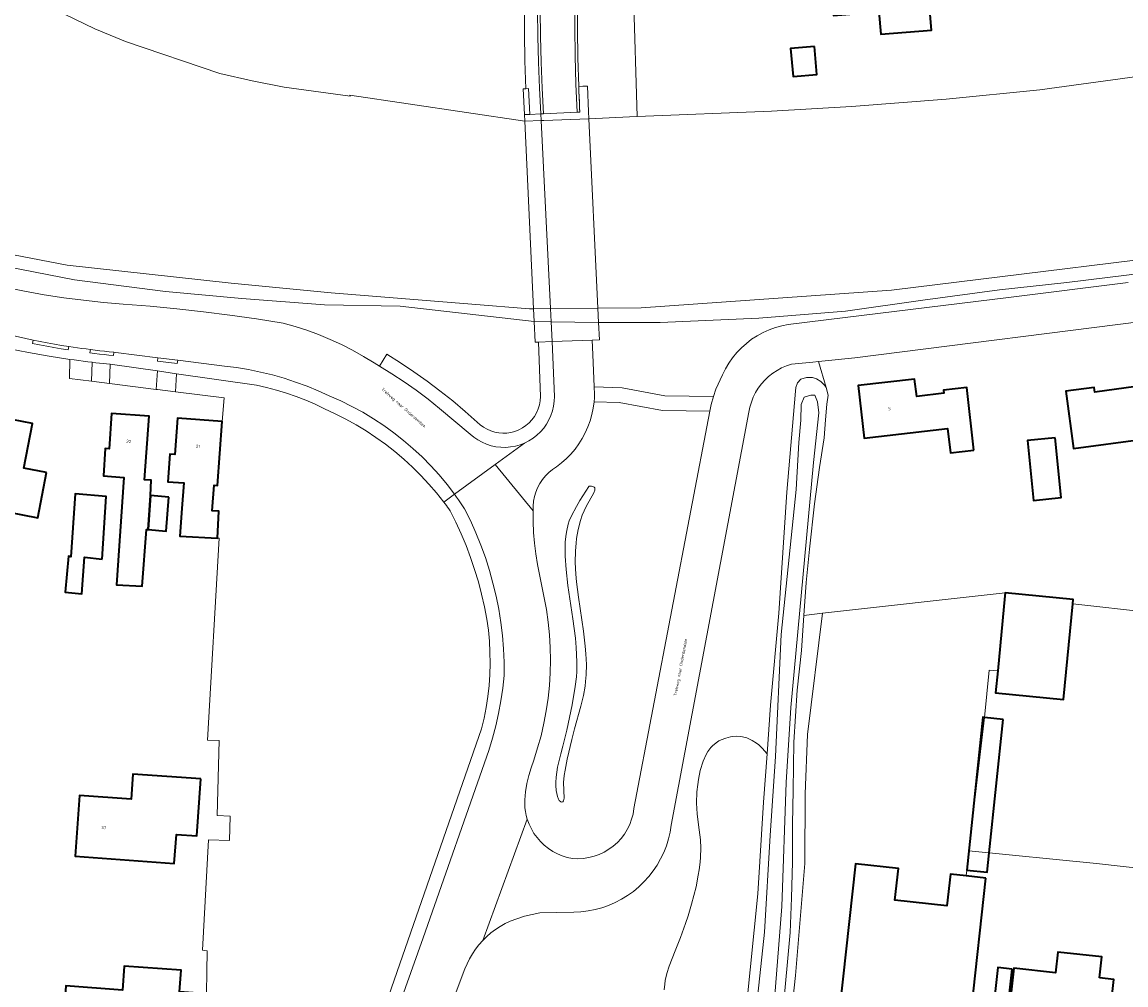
# Model space of a CAD drawing. Header units: metres. Extents: x 229229 to 231729, y 593167 to 595667.
# Tile 201 of 256: x 230792 to 230958, y 594538 to 594683. Entities that reach past the tile are written whole.
import ezdxf
from ezdxf.enums import TextEntityAlignment as Align

# ---------------------------------------------------------------- set-up
doc = ezdxf.new("R2010")
doc.units = ezdxf.units.M
for name, color, linetype, lineweight in [('B-WE-GR-BEPLANTING_CULTUUR_VASTE PLANTENVAK-GV', 90, 'Continuous', 18), ('B-WE-GR-GROENVOORZIENING-GV', 80, 'Continuous', 18), ('B-WE-KW-KUNSTWERK_DEK-GV', 170, 'Continuous', 18), ('B-WE-OG-BEBOUWING-GV', 7, 'Continuous', 35), ('B-WE-OG-BEBOUWING-T18', 10, 'Continuous', 18), ('B-WE-OG-BEBOUWING_SCHUUR-GV', 7, 'Continuous', 35), ('B-WE-OG-TERREIN_ERF-GV', 7, 'Continuous', 18), ('B-WE-OG-TOPOGRAFIE-T18', 10, 'Continuous', 18), ('B-WE-OG-WATER-GV', 130, 'Continuous', 18), ('B-WE-OG-WATER_SLOOT-GV', 120, 'Continuous', 18), ('B-WE-VH-VERHARDING_GESLOTEN-GV', 252, 'Continuous', 18), ('B-WE-VH-VERHARDING_OPEN-GV', 252, 'Continuous', 18)]:
    doc.layers.add(name, color=color, linetype=linetype, lineweight=lineweight)
doc.styles.add('NLCS-ISO-M250-T18', font='NLCS-ISO.ttf', dxfattribs={"height": 0.45})

msp = doc.modelspace()

# ---------------------------------------------------------------- linework, layer by layer
at = {"layer": 'B-WE-GR-BEPLANTING_CULTUUR_VASTE PLANTENVAK-GV'}
msp.add_lwpolyline([(230873.503, 594573.937), (230873.16, 594572.74), (230872.697, 594570.752), (230872.476, 594569.232), (230872.43, 594568.432), (230872.432, 594567.978), (230872.491, 594567.225), (230872.672, 594566.308), (230872.827, 594565.903), (230872.939, 594565.714), (230873.171, 594565.499), (230873.283, 594565.462), (230873.486, 594565.522), (230873.605, 594565.68), (230873.702, 594566.098), (230873.606, 594568.462), (230873.695, 594569.514), (230873.813, 594570.277), (230874.153, 594571.972), (230874.844, 594574.934), (230875.268, 594576.56), (230876.196, 594579.939), (230876.589, 594581.585), (230876.841, 594582.977), (230876.93, 594583.657), (230877.017, 594584.674), (230877.047, 594586.232), (230876.964, 594587.871), (230876.86, 594589), (230876.582, 594591.293), (230875.858, 594596.436), (230875.555, 594598.744), (230875.44, 594599.906), (230875.349, 594601.66), (230875.385, 594603.411), (230875.478, 594604.546), (230875.568, 594605.276), (230875.807, 594606.64), (230876.156, 594607.983), (230876.425, 594608.769), (230877.01, 594610.105), (230878.147, 594612.152), (230878.29, 594612.538), (230878.316, 594612.696), (230878.296, 594612.888), (230878.205, 594613.026), (230878.133, 594613.074), (230877.835, 594613.146), (230877.466, 594613.144), (230877.402, 594613.138), (230876.047, 594610.982), (230875.538, 594610.116), (230874.794, 594608.695), (230874.463, 594607.908), (230874.299, 594607.423), (230874.068, 594606.479), (230873.976, 594605.929), (230873.858, 594604.759), (230873.822, 594603.488), (230873.842, 594602.58), (230873.977, 594600.609), (230874.259, 594598.158), (230874.985, 594593.165), (230875.384, 594590.232), (230875.518, 594588.823), (230875.611, 594586.627), (230875.583, 594585.187), (230875.527, 594584.365), (230875.367, 594582.931), (230874.9, 594580.146), (230874.077, 594576.329)], close=True, dxfattribs=at)
msp.add_lwpolyline([(230901.194, 594534.668), (230902.921, 594551.626), (230903.762, 594565.458), (230904.308, 594572.775), (230903.559, 594573.636), (230903.06, 594574.101), (230902.728, 594574.366), (230902.069, 594574.794), (230901.58, 594575.033), (230901.259, 594575.157), (230900.626, 594575.327), (230900.317, 594575.376), (230899.715, 594575.412), (230899.138, 594575.376), (230898.769, 594575.318), (230898.076, 594575.142), (230897.374, 594574.87), (230897.052, 594574.706), (230896.605, 594574.422), (230896.07, 594573.971), (230895.827, 594573.711), (230895.385, 594573.122), (230895.122, 594572.675), (230894.66, 594571.64), (230894.235, 594570.253), (230893.949, 594568.87), (230893.841, 594568.143), (230893.728, 594567.025), (230893.675, 594565.333), (230893.706, 594564.5), (230893.774, 594563.685), (230893.981, 594562.069), (230894.247, 594559.797), (230894.308, 594558.544), (230894.279, 594557.174), (230894.221, 594556.436), (230894.073, 594555.257), (230893.937, 594554.431), (230893.586, 594552.71), (230892.906, 594550.051), (230892.383, 594548.298), (230892.016, 594547.168), (230891.267, 594545.066), (230890.455, 594543.027), (230889.534, 594540.695), (230889.185, 594539.61), (230888.937, 594538.528), (230888.857, 594537.977), (230888.797, 594537.123)], dxfattribs=at)
at = {"layer": 'B-WE-GR-GROENVOORZIENING-GV'}
for points in [[(230789.274, 594643.198), (230792.223, 594642.593), (230795.185, 594642.061), (230798.16, 594641.601), (230801.145, 594641.214), (230804.139, 594640.9), (230807.139, 594640.659), (230811.173, 594640.324), (230815.202, 594639.931), (230819.225, 594639.482), (230823.242, 594638.975), (230827.251, 594638.412), (230831.251, 594637.792), (230833.063, 594637.28), (230834.852, 594636.697), (230836.618, 594636.044), (230838.356, 594635.322), (230840.065, 594634.531), (230841.74, 594633.674), (230843.381, 594632.751), (230844.984, 594631.764), (230845.788, 594631.276), (230846.905, 594633.078), (230848.969, 594631.773), (230850.997, 594630.413), (230852.989, 594629.001), (230854.943, 594627.536), (230856.858, 594626.02), (230858.731, 594624.454), (230860.563, 594622.839), (230861.018, 594622.423), (230861.516, 594622.06), (230862.051, 594621.754), (230862.617, 594621.51), (230863.206, 594621.329), (230863.811, 594621.214), (230864.426, 594621.168), (230865.042, 594621.189), (230865.652, 594621.278), (230866.248, 594621.435), (230866.823, 594621.656), (230867.386, 594621.949), (230867.912, 594622.303), (230868.394, 594622.716), (230868.826, 594623.18), (230869.202, 594623.691), (230869.518, 594624.241), (230869.769, 594624.824), (230869.952, 594625.431), (230870.065, 594626.055), (230870.106, 594626.688), (230869.81, 594634.896), (230869.31, 594634.877), (230869.16, 594638.03), (230848.936, 594640.34), (230837.516, 594640.535), (230825.037, 594641.482), (230813.52, 594642.541), (230799.767, 594644.312), (230787.59, 594646.674)], [(230964.718, 594645.756), (230949.552, 594643.897), (230939.376, 594642.778), (230927.848, 594641.242), (230916.142, 594639.56), (230903.078, 594638.509), (230888.158, 594637.887), (230878.887, 594637.875), (230871.727, 594637.989), (230869.16, 594638.03), (230869.31, 594634.877), (230869.81, 594634.896), (230871.876, 594634.975), (230877.925, 594635.207), (230878.023, 594633.047), (230878.217, 594628.148), (230882.417, 594627.989), (230888.904, 594626.79), (230896.232, 594626.678), (230896.581, 594627.812), (230897.57, 594629.967), (230898.016, 594630.867), (230898.529, 594631.73), (230899.107, 594632.551), (230899.745, 594633.326), (230900.441, 594634.05), (230901.19, 594634.719), (230901.987, 594635.329), (230902.829, 594635.876), (230903.71, 594636.358), (230904.625, 594636.771), (230905.569, 594637.114), (230906.536, 594637.383), (230907.521, 594637.578), (230918.971, 594638.985), (230940.749, 594641.637), (230958.804, 594643.893)], [(230888.797, 594537.123), (230888.857, 594537.977), (230888.937, 594538.528), (230889.185, 594539.61), (230889.534, 594540.695), (230890.455, 594543.027), (230891.267, 594545.066), (230892.016, 594547.168), (230892.383, 594548.298), (230892.906, 594550.051), (230893.586, 594552.71), (230893.937, 594554.431), (230894.073, 594555.257), (230894.221, 594556.436), (230894.279, 594557.174), (230894.308, 594558.544), (230894.247, 594559.797), (230893.981, 594562.069), (230893.774, 594563.685), (230893.706, 594564.5), (230893.675, 594565.333), (230893.728, 594567.025), (230893.841, 594568.143), (230893.949, 594568.87), (230894.235, 594570.253), (230894.66, 594571.64), (230895.122, 594572.675), (230895.385, 594573.122), (230895.827, 594573.711), (230896.07, 594573.971), (230896.605, 594574.422), (230897.052, 594574.706), (230897.374, 594574.87), (230898.076, 594575.142), (230898.769, 594575.318), (230899.138, 594575.376), (230899.715, 594575.412), (230900.317, 594575.376), (230900.626, 594575.327), (230901.259, 594575.157), (230901.58, 594575.033), (230902.069, 594574.794), (230902.728, 594574.366), (230903.06, 594574.101), (230903.559, 594573.636), (230904.308, 594572.775), (230904.854, 594580.091), (230906.064, 594593.975), (230907.315, 594612.237), (230908.583, 594627.508), (230908.657, 594628.049), (230908.886, 594628.753), (230909.4, 594629.3), (230910.275, 594629.548), (230910.888, 594629.549), (230911.161, 594629.549), (230911.792, 594629.345), (230912.426, 594628.949), (230913.01, 594628.379), (230913.208, 594628.038), (230912.078, 594631.99), (230911.228, 594631.902), (230907.979, 594631.568), (230907.234, 594631.321), (230906.513, 594631.01), (230905.822, 594630.637), (230905.167, 594630.206), (230904.551, 594629.719), (230903.98, 594629.18), (230903.459, 594628.593), (230902.99, 594627.963), (230902.579, 594627.295), (230902.227, 594626.593), (230901.938, 594625.863), (230901.714, 594625.111), (230901.556, 594624.342), (230889.855, 594562.019), (230889.682, 594560.957), (230889.434, 594559.91), (230889.112, 594558.884), (230888.716, 594557.883), (230888.251, 594556.913), (230887.717, 594555.978), (230887.118, 594555.085), (230886.457, 594554.236), (230885.736, 594553.437), (230884.96, 594552.691), (230884.133, 594552.003), (230883.259, 594551.376), (230882.342, 594550.812), (230881.388, 594550.316), (230880.4, 594549.889), (230879.384, 594549.534), (230878.346, 594549.253), (230877.29, 594549.046), (230876.222, 594548.916), (230875.147, 594548.862), (230870.002, 594548.748), (230867.722, 594548.265), (230865.536, 594547.504), (230864.77, 594547.137), (230864.03, 594546.72), (230863.319, 594546.254), (230862.64, 594545.743), (230861.997, 594545.188), (230861.392, 594544.591), (230860.828, 594543.955), (230860.308, 594543.283), (230859.833, 594542.578), (230859.407, 594541.843), (230859.031, 594541.081), (230858.706, 594540.296), (230854.644, 594529.618)], [(230844.758, 594529.186), (230861.21, 594576.515), (230861.594, 594578.14), (230861.912, 594579.778), (230862.163, 594581.429), (230862.347, 594583.088), (230862.463, 594584.753), (230862.511, 594586.422), (230862.491, 594588.091), (230862.404, 594589.758), (230862.248, 594591.421), (230862.025, 594593.075), (230861.659, 594594.97), (230861.228, 594596.852), (230860.734, 594598.718), (230860.177, 594600.566), (230859.557, 594602.394), (230858.876, 594604.201), (230858.134, 594605.983), (230857.332, 594607.738), (230856.471, 594609.466), (230856.285, 594609.725), (230856.098, 594609.982), (230855.909, 594610.238), (230855.718, 594610.493), (230855.525, 594610.746), (230854.416, 594612.136), (230853.254, 594613.482), (230852.04, 594614.782), (230850.777, 594616.034), (230849.466, 594617.236), (230848.109, 594618.386), (230846.709, 594619.482), (230845.267, 594620.523), (230843.785, 594621.507), (230842.267, 594622.433), (230840.714, 594623.299), (230839.128, 594624.104), (230837.512, 594624.847), (230836.112, 594625.522), (230834.687, 594626.142), (230833.239, 594626.707), (230831.771, 594627.216), (230830.284, 594627.668), (230828.78, 594628.062), (230827.263, 594628.398), (230815.151, 594630.143), (230815.03, 594627.397), (230822.36, 594626.473), (230822.09, 594622.93), (230821.36, 594613.29), (230820.87, 594613.33), (230820.58, 594609.46), (230821.583, 594609.414), (230821.363, 594605.333), (230821.591, 594605.313), (230819.832, 594574.804), (230821.614, 594574.754), (230821.331, 594563.44), (230823.28, 594563.374), (230823.18, 594559.679), (230819.985, 594559.788), (230819.105, 594543.107), (230819.798, 594543.053), (230819.64, 594533.489)]]:
    msp.add_lwpolyline(points, dxfattribs=at)
for points in [[(230802.446, 594631.863), (230801.768, 594631.945), (230801.091, 594632.03), (230800.414, 594632.119), (230799.738, 594632.21), (230799.062, 594632.305), (230799.03, 594629.42), (230802.336, 594629.002)], [(230812.286, 594630.555), (230805.497, 594631.533), (230805.173, 594631.565), (230805.068, 594628.656), (230812.099, 594627.767)], [(230895.68, 594624.503), (230888.53, 594624.59), (230881.998, 594625.784), (230878.197, 594625.887), (230878.068, 594624.922), (230877.871, 594623.968), (230877.607, 594623.031), (230877.276, 594622.115), (230876.881, 594621.225), (230876.423, 594620.365), (230875.906, 594619.541), (230875.33, 594618.755), (230874.7, 594618.012), (230874.019, 594617.316), (230873.29, 594616.671), (230872.517, 594616.079), (230871.923, 594615.679), (230871.372, 594615.223), (230870.867, 594614.715), (230870.415, 594614.16), (230870.018, 594613.564), (230869.682, 594612.932), (230869.409, 594612.27), (230869.203, 594611.585), (230869.064, 594610.882), (230868.994, 594610.17), (230868.994, 594609.454), (230868.996, 594607.82), (230869.063, 594606.187), (230869.193, 594604.558), (230869.387, 594602.936), (230869.645, 594601.322), (230871.019, 594594.551), (230871.291, 594592.651), (230871.484, 594590.74), (230871.598, 594588.824), (230871.633, 594586.905), (230871.589, 594584.985), (230871.466, 594583.07), (230871.264, 594581.16), (230870.984, 594579.261), (230870.625, 594577.375), (230870.19, 594575.506), (230869.677, 594573.655), (230869.089, 594571.828), (230868.681, 594570.662), (230868.34, 594569.475), (230868.069, 594568.271), (230867.868, 594567.052), (230867.738, 594565.824), (230867.732, 594565.23), (230867.767, 594564.636), (230867.845, 594564.047), (230867.964, 594563.464), (230868.125, 594562.892), (230868.395, 594562.149), (230868.732, 594561.434), (230869.132, 594560.753), (230869.594, 594560.112), (230870.113, 594559.516), (230870.684, 594558.97), (230871.303, 594558.478), (230871.965, 594558.046), (230872.663, 594557.676), (230873.392, 594557.372), (230874.146, 594557.136), (230874.919, 594556.97), (230875.746, 594556.934), (230876.572, 594556.978), (230877.39, 594557.101), (230878.192, 594557.303), (230878.972, 594557.58), (230879.721, 594557.932), (230880.432, 594558.354), (230881.1, 594558.843), (230881.717, 594559.393), (230882.279, 594560.001), (230882.779, 594560.66), (230883.214, 594561.364), (230883.579, 594562.106), (230883.87, 594562.88), (230884.086, 594563.679), (230884.224, 594564.495)], [(230873.503, 594573.937), (230874.077, 594576.329), (230874.9, 594580.146), (230875.367, 594582.931), (230875.527, 594584.365), (230875.583, 594585.187), (230875.611, 594586.627), (230875.518, 594588.823), (230875.384, 594590.232), (230874.985, 594593.165), (230874.259, 594598.158), (230873.977, 594600.609), (230873.842, 594602.58), (230873.822, 594603.488), (230873.858, 594604.759), (230873.976, 594605.929), (230874.068, 594606.479), (230874.299, 594607.423), (230874.463, 594607.908), (230874.794, 594608.695), (230875.538, 594610.116), (230876.047, 594610.982), (230877.402, 594613.138), (230877.466, 594613.144), (230877.835, 594613.146), (230878.133, 594613.074), (230878.205, 594613.026), (230878.296, 594612.888), (230878.316, 594612.696), (230878.29, 594612.538), (230878.147, 594612.152), (230877.01, 594610.105), (230876.425, 594608.769), (230876.156, 594607.983), (230875.807, 594606.64), (230875.568, 594605.276), (230875.478, 594604.546), (230875.385, 594603.411), (230875.349, 594601.66), (230875.44, 594599.906), (230875.555, 594598.744), (230875.858, 594596.436), (230876.582, 594591.293), (230876.86, 594589), (230876.964, 594587.871), (230877.047, 594586.232), (230877.017, 594584.674), (230876.93, 594583.657), (230876.841, 594582.977), (230876.589, 594581.585), (230876.196, 594579.939), (230875.268, 594576.56), (230874.844, 594574.934), (230874.153, 594571.972), (230873.813, 594570.277), (230873.695, 594569.514), (230873.606, 594568.462), (230873.702, 594566.098), (230873.605, 594565.68), (230873.486, 594565.522), (230873.283, 594565.462), (230873.171, 594565.499), (230872.939, 594565.714), (230872.827, 594565.903), (230872.672, 594566.308), (230872.491, 594567.225), (230872.432, 594567.978), (230872.43, 594568.432), (230872.476, 594569.232), (230872.697, 594570.752), (230873.16, 594572.74)], [(230912.704, 594593.979), (230909.854, 594593.66), (230909.492, 594588.374), (230908.862, 594582.366), (230908.344, 594574.506), (230908.25, 594567.257), (230908.139, 594562.146), (230908.167, 594556.428), (230908.004, 594551.046), (230907.809, 594545.794), (230906.684, 594533.651), (230905.077, 594518.564), (230904.364, 594511.231), (230903.589, 594504.328), (230903.392, 594503.288), (230904.619, 594503.137), (230905.706, 594512.431), (230908.616, 594539.314), (230910.002, 594556.219), (230910.071, 594566.75), (230910.417, 594575.688)]]:
    msp.add_lwpolyline(points, close=True, dxfattribs=at)
at = {"layer": 'B-WE-KW-KUNSTWERK_DEK-GV'}
msp.add_lwpolyline([(230877.433, 594668.615), (230877.382, 594669.7), (230877.199, 594673.56), (230876.507, 594673.529), (230875.884, 594673.502), (230875.912, 594672.729), (230875.943, 594671.956), (230875.976, 594671.183), (230876.01, 594670.41), (230876.047, 594669.637), (230875.648, 594669.618), (230870.573, 594669.378), (230870.173, 594669.359), (230868.511, 594669.28), (230868.327, 594673.168), (230867.908, 594673.149), (230867.495, 594673.131), (230867.679, 594669.241), (230867.727, 594668.235), (230869.069, 594639.947), (230869.16, 594638.03), (230869.31, 594634.877), (230869.81, 594634.896), (230871.876, 594634.975), (230877.925, 594635.207), (230879.012, 594635.249), (230878.887, 594637.875), (230878.785, 594640.021)], close=True, dxfattribs=at)
at = {"layer": 'B-WE-OG-BEBOUWING-GV'}
for points in [[(230928.243, 594692.874), (230929.873, 594693.01), (230929.535, 594697.058), (230927.905, 594696.922), (230927.785, 594698.361), (230923.504, 594698.005), (230923.785, 594694.62), (230913.531, 594693.768), (230914.324, 594684.198), (230921.203, 594684.768), (230921.484, 594681.379), (230929.15, 594682.014)], [(230911.459, 594679.517), (230907.872, 594679.208), (230908.236, 594674.985), (230911.823, 594675.294)], [(230935.51, 594618.59), (230934.45, 594628.04), (230930.92, 594627.63), (230930.97, 594627.18), (230926.9, 594626.7), (230926.59, 594629.33), (230918.07, 594628.34), (230918.99, 594620.39), (230931.57, 594621.85), (230932, 594618.18)], [(230985.14, 594622.36), (230975.37, 594623.34), (230975.77, 594627.32), (230965.46, 594628.33), (230965.27, 594626.31), (230961.65, 594626.67), (230961.42, 594628.41), (230953.76, 594627.36), (230953.66, 594628.06), (230949.42, 594627.5), (230950.58, 594618.87), (230961.06, 594620.28), (230960.74, 594617.12), (230964.24, 594616.76), (230963.98, 594614.2), (230964.06, 594614.19), (230962.17, 594594.12), (230982.2, 594592.2)], [(230795.542, 594615.232), (230792.133, 594615.886), (230793.427, 594622.636), (230782.488, 594624.734), (230781.782, 594621.052), (230781.139, 594621.175), (230780.915, 594620.006), (230781.558, 594619.883), (230780.782, 594615.84), (230788.4, 594614.38), (230787.498, 594609.675), (230794.229, 594608.384)], [(230811.272, 594611.746), (230811.366, 594614.069), (230810.354, 594614.12), (230811.07, 594623.72), (230805.37, 594624.13), (230805.01, 594618.82), (230804.42, 594618.86), (230804.14, 594614.7), (230807.21, 594614.49), (230806.11, 594598.28), (230810.01, 594598.07), (230810.65, 594606.61), (230810.88, 594606.61)], [(230815.98, 594609.77), (230815.698, 594605.629), (230821.363, 594605.333), (230821.583, 594609.414), (230820.58, 594609.46), (230820.87, 594613.33), (230821.36, 594613.29), (230822.09, 594622.93), (230815.33, 594623.42), (230814.92, 594617.93), (230814.17, 594617.99), (230813.86, 594613.84), (230816.27, 594613.66)], [(230947.788, 594620.47), (230943.6, 594620.048), (230944.509, 594611.018), (230948.698, 594611.44)], [(230803.971, 594602.169), (230804.538, 594611.603), (230799.857, 594612.017), (230799.221, 594602.517), (230798.856, 594602.581), (230798.38, 594597.162), (230800.876, 594596.896), (230801.293, 594602.437)], [(230814, 594611.5), (230811.272, 594611.746), (230810.88, 594606.61), (230813.61, 594606.38)], [(230950.449, 594595.416), (230950.512, 594596.082), (230940.234, 594597.057), (230940.19, 594596.59), (230939.119, 594585.306), (230938.801, 594581.951), (230949.078, 594580.976)], [(230818.83, 594568.98), (230808.58, 594569.71), (230808.31, 594565.92), (230800.52, 594566.47), (230799.89, 594557.32), (230814.84, 594556.2), (230815.16, 594560.59), (230818.22, 594560.37)], [(230937.35, 594554.01), (230934.353, 594554.34), (230931.99, 594554.6), (230931.47, 594549.82), (230923.62, 594550.68), (230924.15, 594555.46), (230917.67, 594556.17), (230912.89, 594512.63), (230923.91, 594511.42), (230923.91, 594511.38), (230933.31, 594509.06), (230934.59, 594513.91), (230932.99, 594514.33)], [(230954.487, 594538.962), (230954.839, 594542.101), (230948.179, 594542.847), (230947.827, 594539.709), (230941.57, 594540.41), (230940.19, 594528.18), (230939.699, 594523.789), (230950.199, 594522.535), (230950.436, 594525.153), (230952.332, 594526.845), (230955.29, 594526.52), (230956.65, 594538.72)], [(230815.31, 594532.62), (230817.373, 594532.465), (230817.691, 594536.711), (230815.628, 594536.865), (230815.87, 594540.09), (230807.26, 594540.72), (230807, 594537.11), (230798.48, 594537.73), (230797.92, 594529.73), (230802.66, 594529.39), (230802.3, 594524.35), (230811.1, 594523.7), (230811.79, 594532.88)]]:
    msp.add_lwpolyline(points, close=True, dxfattribs=at)
at = {"layer": 'B-WE-OG-BEBOUWING_SCHUUR-GV'}
for points in [[(230939.926, 594577.954), (230937.122, 594578.247), (230936.855, 594578.275), (230934.446, 594555.229), (230937.517, 594554.908), (230937.821, 594557.814)], [(230941.314, 594540.246), (230939.149, 594540.491), (230937.769, 594528.291), (230939.934, 594528.046)]]:
    msp.add_lwpolyline(points, close=True, dxfattribs=at)
at = {"layer": 'B-WE-OG-TERREIN_ERF-GV'}
for points in [[(230929.873, 594693.01), (230928.243, 594692.874), (230929.15, 594682.014), (230921.484, 594681.379), (230921.203, 594684.768), (230914.324, 594684.198), (230913.531, 594693.768), (230923.785, 594694.62), (230923.504, 594698.005), (230927.785, 594698.361), (230927.905, 594696.922), (230929.535, 594697.058)], [(230911.459, 594679.517), (230911.823, 594675.294), (230908.236, 594674.985), (230907.872, 594679.208)], [(230932, 594618.18), (230931.57, 594621.85), (230918.99, 594620.39), (230918.07, 594628.34), (230926.59, 594629.33), (230926.9, 594626.7), (230930.97, 594627.18), (230930.92, 594627.63), (230934.45, 594628.04), (230935.51, 594618.59)], [(230788.4, 594614.38), (230780.782, 594615.84), (230781.558, 594619.883), (230780.915, 594620.006), (230781.139, 594621.175), (230781.782, 594621.052), (230782.488, 594624.734), (230793.427, 594622.636), (230792.133, 594615.886), (230795.542, 594615.232), (230794.229, 594608.384), (230787.498, 594609.675)], [(230804.42, 594618.86), (230805.01, 594618.82), (230805.37, 594624.13), (230811.07, 594623.72), (230810.354, 594614.12), (230811.366, 594614.069), (230811.272, 594611.746), (230814, 594611.5), (230813.61, 594606.38), (230810.88, 594606.61), (230810.65, 594606.61), (230810.01, 594598.07), (230806.11, 594598.28), (230807.21, 594614.49), (230804.14, 594614.7)], [(230943.6, 594620.048), (230947.788, 594620.47), (230948.698, 594611.44), (230944.509, 594611.018)], [(230799.857, 594612.017), (230804.538, 594611.603), (230803.971, 594602.169), (230801.293, 594602.437), (230800.876, 594596.896), (230798.38, 594597.162), (230798.856, 594602.581), (230799.221, 594602.517)], [(230818.83, 594568.98), (230818.22, 594560.37), (230815.16, 594560.59), (230814.84, 594556.2), (230799.89, 594557.32), (230800.52, 594566.47), (230808.31, 594565.92), (230808.58, 594569.71)], [(230954.839, 594542.101), (230954.487, 594538.962), (230956.65, 594538.72), (230955.29, 594526.52), (230952.332, 594526.845), (230950.436, 594525.153), (230950.199, 594522.535), (230939.699, 594523.789), (230940.19, 594528.18), (230941.57, 594540.41), (230947.827, 594539.709), (230948.179, 594542.847)], [(230807.26, 594540.72), (230815.87, 594540.09), (230815.628, 594536.865), (230817.691, 594536.711), (230817.373, 594532.465), (230815.31, 594532.62), (230811.79, 594532.88), (230811.1, 594523.7), (230802.3, 594524.35), (230802.66, 594529.39), (230797.92, 594529.73), (230798.48, 594537.73), (230807, 594537.11)]]:
    msp.add_lwpolyline(points, close=True, dxfattribs=at)
for points in [[(230793.806, 594686.605), (230802.844, 594682.194), (230807.475, 594680.294), (230821.694, 594675.452), (230826.57, 594674.343), (230831.408, 594673.369), (230841.363, 594672.025), (230841.341, 594672.174), (230867.727, 594668.235), (230870.224, 594668.333), (230870.624, 594668.349), (230877.433, 594668.615), (230883.547, 594668.916), (230884.709, 594668.961), (230884.142, 594687.428)], [(230884.142, 594687.428), (230884.709, 594668.961), (230904.996, 594669.744), (230917.033, 594670.491), (230931.35, 594671.585), (230945.504, 594672.977), (230959.079, 594674.824), (230967.084, 594675.937), (230988.626, 594680.707), (231000.348, 594683.806)], [(230875.721, 594686.411), (230875.71, 594682.107), (230875.764, 594677.804), (230875.884, 594673.502), (230875.912, 594672.729), (230875.943, 594671.956), (230875.976, 594671.183), (230876.01, 594670.41), (230876.047, 594669.637), (230875.648, 594669.618), (230870.573, 594669.378), (230870.173, 594669.359), (230868.511, 594669.28), (230867.679, 594669.241), (230867.495, 594673.131), (230867.908, 594673.149), (230867.766, 594677.348), (230867.693, 594681.548), (230867.688, 594685.75)], [(230964.411, 594638.482), (230917.539, 594632.552), (230912.078, 594631.99), (230913.208, 594628.038), (230913.535, 594626.894), (230913.331, 594625.564), (230913.142, 594623.17), (230912.906, 594620.459), (230912.213, 594615.991), (230911.467, 594610.503), (230910.7, 594603.674), (230910.193, 594598.602), (230909.854, 594593.66), (230912.704, 594593.979), (230940.234, 594597.057), (230950.512, 594596.082), (230950.449, 594595.416), (230962.17, 594594.12)], [(230819.64, 594533.489), (230819.798, 594543.053), (230819.105, 594543.107), (230819.985, 594559.788), (230823.18, 594559.679), (230823.28, 594563.374), (230821.331, 594563.44), (230821.614, 594574.754), (230819.832, 594574.804), (230821.591, 594605.313), (230821.363, 594605.333), (230815.698, 594605.629), (230815.98, 594609.77), (230816.27, 594613.66), (230813.86, 594613.84), (230814.17, 594617.99), (230814.92, 594617.93), (230815.33, 594623.42), (230822.09, 594622.93), (230822.36, 594626.473), (230815.03, 594627.397), (230812.31, 594627.74), (230812.099, 594627.767), (230805.068, 594628.656), (230802.336, 594629.002), (230799.03, 594629.42), (230799.062, 594632.305), (230795.93, 594632.785), (230792.81, 594633.332), (230789.701, 594633.945)], [(230961.06, 594620.28), (230950.58, 594618.87), (230949.42, 594627.5), (230953.66, 594628.06), (230953.76, 594627.36), (230961.42, 594628.41)], [(230970.608, 594554.349), (230954.032, 594556.193), (230934.782, 594558.118), (230934.446, 594555.229), (230934.353, 594554.34), (230937.35, 594554.01), (230932.99, 594514.33), (230934.59, 594513.91), (230936.355, 594513.523), (230934.623, 594506.767), (230923.676, 594509.504), (230918.653, 594509.4), (230915.709, 594509.781), (230910.351, 594510.355), (230909.392, 594502.55), (230910.926, 594502.361), (230921.656, 594501.041), (230926.815, 594500.051), (230933.4, 594498.958), (230940.369, 594497.934), (230948.596, 594496.384), (230954.142, 594495.422), (230962.822, 594493.639)]]:
    msp.add_lwpolyline(points, dxfattribs=at)
at = {"layer": 'B-WE-OG-WATER-GV'}
for points in [[(231000.348, 594683.806), (230988.626, 594680.707), (230967.084, 594675.937), (230959.079, 594674.824), (230945.504, 594672.977), (230931.35, 594671.585), (230917.033, 594670.491), (230904.996, 594669.744), (230884.709, 594668.961), (230883.547, 594668.916), (230877.433, 594668.615), (230870.624, 594668.349), (230870.224, 594668.333), (230867.727, 594668.235), (230841.341, 594672.174), (230841.363, 594672.025), (230831.408, 594673.369), (230826.57, 594674.343), (230821.694, 594675.452), (230807.475, 594680.294), (230802.844, 594682.194), (230793.806, 594686.605)], [(230650.677, 594679.941), (230667.754, 594678.592), (230688.426, 594675.333), (230712.917, 594669.839), (230743.788, 594661.77), (230757.914, 594657.511), (230790.57, 594648.084), (230798.677, 594646.506), (230823.438, 594643.806), (230838.524, 594642.329), (230859.737, 594640.649), (230868.468, 594639.942), (230869.069, 594639.947), (230871.629, 594639.966), (230878.785, 594640.021), (230885.288, 594640.071), (230923.106, 594642.739), (230979.505, 594649.707)]]:
    msp.add_lwpolyline(points, dxfattribs=at)
msp.add_lwpolyline([(230908.712, 594612.682), (230906.462, 594590.778), (230905.563, 594572.351), (230904.791, 594560.421), (230903.903, 594545.865), (230901.903, 594527.023), (230898.913, 594505.298), (230898.815, 594502.257), (230899.403, 594500.982), (230900.923, 594500.59), (230901.56, 594501.767), (230905.433, 594535.661), (230906.549, 594549.736), (230907.214, 594568.434), (230907.901, 594579.763), (230911.345, 594616.745), (230912.101, 594624.256), (230911.905, 594625.909), (230911.541, 594626.918), (230910.925, 594626.918), (230909.917, 594626.61), (230909.468, 594625.489), (230909.384, 594623.107), (230909.104, 594619.772)], close=True, dxfattribs=at)
at = {"layer": 'B-WE-OG-WATER_SLOOT-GV'}
for points in [[(230979.505, 594649.707), (230923.106, 594642.739), (230885.288, 594640.071), (230878.785, 594640.021), (230871.629, 594639.966), (230869.069, 594639.947), (230868.468, 594639.942), (230859.737, 594640.649), (230838.524, 594642.329), (230823.438, 594643.806), (230798.677, 594646.506), (230790.57, 594648.084), (230757.914, 594657.511), (230743.788, 594661.77), (230712.917, 594669.839), (230688.426, 594675.333), (230667.754, 594678.592), (230650.677, 594679.941)], [(230787.59, 594646.674), (230799.767, 594644.312), (230813.52, 594642.541), (230825.037, 594641.482), (230837.516, 594640.535), (230848.936, 594640.34), (230869.16, 594638.03), (230871.727, 594637.989), (230878.887, 594637.875), (230888.158, 594637.887), (230903.078, 594638.509), (230916.142, 594639.56), (230927.848, 594641.242), (230939.376, 594642.778), (230949.552, 594643.897), (230964.718, 594645.756)], [(230906.684, 594533.651), (230907.809, 594545.794), (230908.004, 594551.046), (230908.167, 594556.428), (230908.139, 594562.146), (230908.25, 594567.257), (230908.344, 594574.506), (230908.862, 594582.366), (230909.492, 594588.374), (230909.854, 594593.66), (230910.193, 594598.602), (230910.7, 594603.674), (230911.467, 594610.503), (230912.213, 594615.991), (230912.906, 594620.459), (230913.142, 594623.17), (230913.331, 594625.564), (230913.535, 594626.894), (230913.208, 594628.038), (230913.01, 594628.379), (230912.426, 594628.949), (230911.792, 594629.345), (230911.161, 594629.549), (230910.888, 594629.549), (230910.275, 594629.548), (230909.4, 594629.3), (230908.886, 594628.753), (230908.657, 594628.049), (230908.583, 594627.508), (230907.315, 594612.237), (230906.064, 594593.975), (230904.854, 594580.091), (230904.308, 594572.775), (230903.762, 594565.458), (230902.921, 594551.626), (230901.194, 594534.668)]]:
    msp.add_lwpolyline(points, dxfattribs=at)
msp.add_lwpolyline([(230911.905, 594625.909), (230912.101, 594624.256), (230911.345, 594616.745), (230907.901, 594579.763), (230907.214, 594568.434), (230906.549, 594549.736), (230905.433, 594535.661), (230901.56, 594501.767), (230900.923, 594500.59), (230899.403, 594500.982), (230898.815, 594502.257), (230898.913, 594505.298), (230901.903, 594527.023), (230903.903, 594545.865), (230904.791, 594560.421), (230905.563, 594572.351), (230906.462, 594590.778), (230908.712, 594612.682), (230909.104, 594619.772), (230909.384, 594623.107), (230909.468, 594625.489), (230909.917, 594626.61), (230910.925, 594626.918), (230911.541, 594626.918)], close=True, dxfattribs=at)
at = {"layer": 'B-WE-VH-VERHARDING_GESLOTEN-GV'}
for points in [[(230875.748, 594699.338), (230876.026, 594704.166), (230870.91, 594704.463), (230870.606, 594700.571), (230870.37, 594696.674), (230870.202, 594692.774), (230870.102, 594688.871), (230870.07, 594684.967), (230870.106, 594681.064), (230870.209, 594677.161), (230870.381, 594673.261), (230870.573, 594669.378), (230875.648, 594669.618), (230875.471, 594673.862), (230875.358, 594678.108), (230875.309, 594682.355), (230875.323, 594686.603), (230875.401, 594690.85), (230875.543, 594695.095)], [(230867.727, 594668.235), (230869.069, 594639.947), (230869.16, 594638.03), (230869.31, 594634.877), (230869.81, 594634.896), (230871.876, 594634.975), (230871.727, 594637.989), (230871.629, 594639.966), (230870.224, 594668.333), (230870.173, 594669.359), (230868.511, 594669.28), (230868.327, 594673.168), (230867.908, 594673.149), (230867.495, 594673.131), (230867.679, 594669.241)], [(230878.197, 594625.887), (230878.241, 594626.474), (230878.26, 594627.064), (230878.217, 594628.148), (230878.023, 594633.047), (230877.925, 594635.207), (230871.876, 594634.975), (230872.221, 594626.708), (230872.195, 594625.972), (230872.097, 594625.241), (230871.929, 594624.524), (230871.693, 594623.826), (230871.389, 594623.154), (230871.022, 594622.515), (230870.595, 594621.915), (230870.112, 594621.358), (230869.577, 594620.852), (230868.996, 594620.399), (230868.373, 594620.005), (230867.715, 594619.673), (230863.269, 594616.417), (230868.994, 594609.454), (230868.994, 594610.17), (230869.064, 594610.882), (230869.203, 594611.585), (230869.409, 594612.27), (230869.682, 594612.932), (230870.018, 594613.564), (230870.415, 594614.16), (230870.867, 594614.715), (230871.372, 594615.223), (230871.923, 594615.679), (230872.517, 594616.079), (230873.29, 594616.671), (230874.019, 594617.316), (230874.7, 594618.012), (230875.33, 594618.755), (230875.906, 594619.541), (230876.423, 594620.365), (230876.881, 594621.225), (230877.276, 594622.115), (230877.607, 594623.031), (230877.871, 594623.968), (230878.068, 594624.922)], [(230917.67, 594556.17), (230924.15, 594555.46), (230923.62, 594550.68), (230931.47, 594549.82), (230931.99, 594554.6), (230934.353, 594554.34), (230934.446, 594555.229), (230934.782, 594558.118), (230937.122, 594578.247), (230937.836, 594585.405), (230939.119, 594585.306), (230940.19, 594596.59), (230940.234, 594597.057), (230912.704, 594593.979), (230910.417, 594575.688), (230910.071, 594566.75), (230910.002, 594556.219), (230908.616, 594539.314), (230905.706, 594512.431), (230904.619, 594503.137), (230909.392, 594502.55), (230910.351, 594510.355), (230910.651, 594512.795), (230912.89, 594512.63)]]:
    msp.add_lwpolyline(points, close=True, dxfattribs=at)
for points in [[(230878.785, 594640.021), (230877.433, 594668.615), (230877.382, 594669.7), (230877.199, 594673.56), (230876.507, 594673.529), (230875.884, 594673.502)], [(230876.047, 594669.637), (230875.648, 594669.618), (230870.573, 594669.378), (230870.173, 594669.359), (230870.224, 594668.333), (230871.629, 594639.966), (230871.727, 594637.989), (230871.876, 594634.975), (230877.925, 594635.207), (230879.012, 594635.249), (230878.887, 594637.875), (230878.785, 594640.021)], [(230958.804, 594643.893), (230940.749, 594641.637), (230918.971, 594638.985), (230907.521, 594637.578), (230906.536, 594637.383), (230905.569, 594637.114), (230904.625, 594636.771), (230903.71, 594636.358), (230902.829, 594635.876), (230901.987, 594635.329), (230901.19, 594634.719), (230900.441, 594634.05), (230899.745, 594633.326), (230899.107, 594632.551), (230898.529, 594631.73), (230898.016, 594630.867), (230897.57, 594629.967), (230896.581, 594627.812), (230896.232, 594626.678), (230895.871, 594625.504), (230895.68, 594624.503), (230884.224, 594564.495), (230884.086, 594563.679), (230883.87, 594562.88), (230883.579, 594562.106), (230883.214, 594561.364), (230882.779, 594560.66), (230882.279, 594560.001), (230881.717, 594559.393), (230881.1, 594558.843), (230880.432, 594558.354), (230879.721, 594557.932), (230878.972, 594557.58), (230878.192, 594557.303), (230877.39, 594557.101), (230876.572, 594556.978), (230875.746, 594556.934), (230874.919, 594556.97), (230874.146, 594557.136), (230873.392, 594557.372), (230872.663, 594557.676), (230871.965, 594558.046), (230871.303, 594558.478), (230870.684, 594558.97), (230870.113, 594559.516), (230869.594, 594560.112), (230869.132, 594560.753), (230868.732, 594561.434), (230868.395, 594562.149), (230868.125, 594562.892), (230861.392, 594544.591), (230861.997, 594545.188), (230862.64, 594545.743), (230863.319, 594546.254), (230864.03, 594546.72), (230864.77, 594547.137), (230865.536, 594547.504), (230867.722, 594548.265), (230870.002, 594548.748), (230875.147, 594548.862), (230876.222, 594548.916), (230877.29, 594549.046), (230878.346, 594549.253), (230879.384, 594549.534), (230880.4, 594549.889), (230881.388, 594550.316), (230882.342, 594550.812), (230883.259, 594551.376), (230884.133, 594552.003), (230884.96, 594552.691), (230885.736, 594553.437), (230886.457, 594554.236), (230887.118, 594555.085), (230887.717, 594555.978), (230888.251, 594556.913), (230888.716, 594557.883), (230889.112, 594558.884), (230889.434, 594559.91), (230889.682, 594560.957), (230889.855, 594562.019), (230901.556, 594624.342), (230901.714, 594625.111), (230901.938, 594625.863), (230902.227, 594626.593), (230902.579, 594627.295), (230902.99, 594627.963), (230903.459, 594628.593), (230903.98, 594629.18), (230904.551, 594629.719), (230905.167, 594630.206), (230905.822, 594630.637), (230906.513, 594631.01), (230907.234, 594631.321), (230907.979, 594631.568), (230911.228, 594631.902), (230912.078, 594631.99), (230917.539, 594632.552), (230964.411, 594638.482)], [(230789.765, 594636.056), (230793.531, 594635.186), (230794.601, 594634.976), (230795.673, 594634.777), (230796.746, 594634.589), (230797.822, 594634.411), (230798.899, 594634.244), (230799.552, 594634.145), (230800.205, 594634.05), (230800.859, 594633.957), (230801.513, 594633.868), (230802.168, 594633.782), (230802.878, 594633.692), (230803.587, 594633.606), (230804.298, 594633.523), (230805.009, 594633.445), (230805.72, 594633.37), (230805.997, 594633.342), (230812.373, 594632.549), (230815.349, 594632.179), (230815.351, 594632.178), (230822.427, 594631.299), (230824.248, 594631.064), (230826.059, 594630.76), (230827.857, 594630.389), (230829.64, 594629.951), (230831.405, 594629.446), (230833.15, 594628.876), (230834.873, 594628.24), (230836.57, 594627.54), (230838.24, 594626.777), (230839.954, 594626.025), (230841.636, 594625.202), (230843.281, 594624.309), (230844.887, 594623.347), (230846.452, 594622.319), (230847.972, 594621.226), (230849.444, 594620.07), (230850.867, 594618.853), (230852.237, 594617.578), (230853.553, 594616.246), (230854.811, 594614.86), (230856.01, 594613.422), (230857.148, 594611.935), (230863.269, 594616.417), (230867.715, 594619.673), (230867.028, 594619.406), (230866.319, 594619.208), (230865.593, 594619.079), (230864.859, 594619.02), (230864.122, 594619.034), (230863.39, 594619.118), (230862.67, 594619.273), (230861.968, 594619.498), (230861.291, 594619.789), (230860.646, 594620.144), (230860.038, 594620.561), (230859.473, 594621.034), (230854.881, 594624.912), (230853.145, 594626.3), (230851.367, 594627.631), (230849.546, 594628.905), (230847.686, 594630.121), (230845.788, 594631.276), (230844.984, 594631.764), (230843.381, 594632.751), (230841.74, 594633.674), (230840.065, 594634.531), (230838.356, 594635.322), (230836.618, 594636.044), (230834.852, 594636.697), (230833.063, 594637.28), (230831.251, 594637.792), (230827.251, 594638.412), (230823.242, 594638.975), (230819.225, 594639.482), (230815.202, 594639.931), (230811.173, 594640.324), (230807.139, 594640.659), (230804.139, 594640.9), (230801.145, 594641.214), (230798.16, 594641.601), (230795.185, 594642.061), (230792.223, 594642.593), (230789.274, 594643.198)], [(230854.644, 594529.618), (230858.706, 594540.296), (230859.031, 594541.081), (230859.407, 594541.843), (230859.833, 594542.578), (230860.308, 594543.283), (230860.828, 594543.955), (230861.392, 594544.591), (230868.125, 594562.892), (230867.964, 594563.464), (230867.845, 594564.047), (230867.767, 594564.636), (230867.732, 594565.23), (230867.738, 594565.824), (230867.868, 594567.052), (230868.069, 594568.271), (230868.34, 594569.475), (230868.681, 594570.662), (230869.089, 594571.828), (230869.677, 594573.655), (230870.19, 594575.506), (230870.625, 594577.375), (230870.984, 594579.261), (230871.264, 594581.16), (230871.466, 594583.07), (230871.589, 594584.985), (230871.633, 594586.905), (230871.598, 594588.824), (230871.484, 594590.74), (230871.291, 594592.651), (230871.019, 594594.551), (230869.645, 594601.322), (230869.387, 594602.936), (230869.193, 594604.558), (230869.063, 594606.187), (230868.996, 594607.82), (230868.994, 594609.454), (230863.269, 594616.417), (230857.148, 594611.935), (230857.457, 594611.508), (230857.761, 594611.077), (230858.06, 594610.642), (230858.354, 594610.204), (230858.642, 594609.763), (230859.533, 594607.961), (230860.356, 594606.128), (230861.11, 594604.264), (230861.793, 594602.374), (230862.405, 594600.459), (230862.944, 594598.523), (230863.41, 594596.567), (230863.802, 594594.596), (230864.12, 594592.611), (230864.364, 594590.616), (230864.532, 594588.613), (230864.625, 594586.605), (230864.642, 594584.595), (230864.422, 594582.678), (230864.136, 594580.77), (230863.783, 594578.873), (230863.366, 594576.989), (230862.883, 594575.121), (230862.336, 594573.271), (230852.39, 594544.98), (230845.998, 594527.017)], [(230962.17, 594594.12), (230950.449, 594595.416), (230949.078, 594580.976), (230938.801, 594581.951), (230939.119, 594585.306), (230937.836, 594585.405), (230937.122, 594578.247), (230934.782, 594558.118), (230954.032, 594556.193), (230970.608, 594554.349)]]:
    msp.add_lwpolyline(points, dxfattribs=at)
msp.add_lwpolyline([(230875.884, 594673.502, 0.0033249), (230876.047, 594669.637)], format="xyb", dxfattribs=at)
at = {"layer": 'B-WE-VH-VERHARDING_OPEN-GV'}
for points in [[(230870.667, 594706.563), (230868.692, 594706.726), (230868.354, 594702.538), (230868.085, 594698.346), (230867.884, 594694.149), (230867.752, 594689.95), (230867.688, 594685.75), (230867.693, 594681.548), (230867.766, 594677.348), (230867.908, 594673.149), (230867.495, 594673.131), (230867.679, 594669.241), (230868.511, 594669.28), (230870.173, 594669.359), (230869.981, 594673.241), (230869.809, 594677.147), (230869.706, 594681.054), (230869.67, 594684.964), (230869.702, 594688.873), (230869.802, 594692.781), (230869.97, 594696.686), (230870.206, 594700.589), (230870.51, 594704.486)], [(230870.91, 594704.463), (230870.51, 594704.486), (230870.206, 594700.589), (230869.97, 594696.686), (230869.802, 594692.781), (230869.702, 594688.873), (230869.67, 594684.964), (230869.706, 594681.054), (230869.809, 594677.147), (230869.981, 594673.241), (230870.173, 594669.359), (230870.573, 594669.378), (230870.381, 594673.261), (230870.209, 594677.161), (230870.106, 594681.064), (230870.07, 594684.967), (230870.102, 594688.871), (230870.202, 594692.774), (230870.37, 594696.674), (230870.606, 594700.571)], [(230876.147, 594699.314), (230876.426, 594704.142), (230876.026, 594704.166), (230875.748, 594699.338), (230875.543, 594695.095), (230875.401, 594690.85), (230875.323, 594686.603), (230875.309, 594682.355), (230875.358, 594678.108), (230875.471, 594673.862), (230875.648, 594669.618), (230876.047, 594669.637), (230876.01, 594670.41), (230875.976, 594671.183), (230875.943, 594671.956), (230875.912, 594672.729), (230875.884, 594673.502), (230875.764, 594677.804), (230875.71, 594682.107), (230875.721, 594686.411), (230875.798, 594690.714), (230875.94, 594695.015)], [(230793.531, 594635.186), (230793.432, 594634.696), (230794.507, 594634.485), (230795.583, 594634.285), (230796.662, 594634.096), (230797.743, 594633.918), (230798.825, 594633.75), (230798.899, 594634.244), (230797.822, 594634.411), (230796.746, 594634.589), (230795.673, 594634.777), (230794.601, 594634.976)], [(230805.72, 594633.37), (230805.009, 594633.445), (230804.298, 594633.523), (230803.587, 594633.606), (230802.878, 594633.692), (230802.168, 594633.782), (230802.104, 594633.286), (230802.816, 594633.196), (230803.527, 594633.11), (230804.24, 594633.027), (230804.953, 594632.948), (230805.666, 594632.873)], [(230846.905, 594633.078), (230845.788, 594631.276), (230847.686, 594630.121), (230849.546, 594628.905), (230851.367, 594627.631), (230853.145, 594626.3), (230854.881, 594624.912), (230859.473, 594621.034), (230860.038, 594620.561), (230860.646, 594620.144), (230861.291, 594619.789), (230861.968, 594619.498), (230862.67, 594619.273), (230863.39, 594619.118), (230864.122, 594619.034), (230864.859, 594619.02), (230865.593, 594619.079), (230866.319, 594619.208), (230867.028, 594619.406), (230867.715, 594619.673), (230868.373, 594620.005), (230868.996, 594620.399), (230869.577, 594620.852), (230870.112, 594621.358), (230870.595, 594621.915), (230871.022, 594622.515), (230871.389, 594623.154), (230871.693, 594623.826), (230871.929, 594624.524), (230872.097, 594625.241), (230872.195, 594625.972), (230872.221, 594626.708), (230871.876, 594634.975), (230869.81, 594634.896), (230870.106, 594626.688), (230870.065, 594626.055), (230869.952, 594625.431), (230869.769, 594624.824), (230869.518, 594624.241), (230869.202, 594623.691), (230868.826, 594623.18), (230868.394, 594622.716), (230867.912, 594622.303), (230867.386, 594621.949), (230866.823, 594621.656), (230866.248, 594621.435), (230865.652, 594621.278), (230865.042, 594621.189), (230864.426, 594621.168), (230863.811, 594621.214), (230863.206, 594621.329), (230862.617, 594621.51), (230862.051, 594621.754), (230861.516, 594622.06), (230861.018, 594622.423), (230860.563, 594622.839), (230858.731, 594624.454), (230856.858, 594626.02), (230854.943, 594627.536), (230852.989, 594629.001), (230850.997, 594630.413), (230848.969, 594631.773)], [(230815.289, 594631.682), (230815.351, 594632.178), (230815.349, 594632.179), (230812.373, 594632.549), (230812.311, 594632.053)], [(230805.173, 594631.565), (230804.627, 594631.621), (230804.082, 594631.678), (230803.536, 594631.738), (230802.991, 594631.799), (230802.446, 594631.863), (230802.336, 594629.002), (230805.068, 594628.656)], [(230815.03, 594627.397), (230815.151, 594630.143), (230812.286, 594630.555), (230812.099, 594627.767), (230812.31, 594627.74)], [(230896.232, 594626.678), (230888.904, 594626.79), (230882.417, 594627.989), (230878.217, 594628.148), (230878.26, 594627.064), (230878.241, 594626.474), (230878.197, 594625.887), (230881.998, 594625.784), (230888.53, 594624.59), (230895.68, 594624.503), (230895.871, 594625.504)]]:
    msp.add_lwpolyline(points, close=True, dxfattribs=at)
for points in [[(230789.701, 594633.945), (230792.81, 594633.332), (230795.93, 594632.785), (230799.062, 594632.305), (230799.738, 594632.21), (230800.414, 594632.119), (230801.091, 594632.03), (230801.768, 594631.945), (230802.446, 594631.863), (230802.991, 594631.799), (230803.536, 594631.738), (230804.082, 594631.678), (230804.627, 594631.621), (230805.173, 594631.565), (230805.497, 594631.533), (230812.286, 594630.555), (230815.151, 594630.143), (230827.263, 594628.398), (230828.78, 594628.062), (230830.284, 594627.668), (230831.771, 594627.216), (230833.239, 594626.707), (230834.687, 594626.142), (230836.112, 594625.522), (230837.512, 594624.847), (230839.128, 594624.104), (230840.714, 594623.299), (230842.267, 594622.433), (230843.785, 594621.507), (230845.267, 594620.523), (230846.709, 594619.482), (230848.109, 594618.386), (230849.466, 594617.236), (230850.777, 594616.034), (230852.04, 594614.782), (230853.254, 594613.482), (230854.416, 594612.136), (230855.525, 594610.746), (230857.148, 594611.935), (230856.01, 594613.422), (230854.811, 594614.86), (230853.553, 594616.246), (230852.237, 594617.578), (230850.867, 594618.853), (230849.444, 594620.07), (230847.972, 594621.226), (230846.452, 594622.319), (230844.887, 594623.347), (230843.281, 594624.309), (230841.636, 594625.202), (230839.954, 594626.025), (230838.24, 594626.777), (230836.57, 594627.54), (230834.873, 594628.24), (230833.15, 594628.876), (230831.405, 594629.446), (230829.64, 594629.951), (230827.857, 594630.389), (230826.059, 594630.76), (230824.248, 594631.064), (230822.427, 594631.299), (230815.351, 594632.178), (230815.289, 594631.682), (230812.311, 594632.053), (230812.373, 594632.549), (230805.997, 594633.342), (230805.72, 594633.37), (230805.666, 594632.873), (230804.953, 594632.948), (230804.24, 594633.027), (230803.527, 594633.11), (230802.816, 594633.196), (230802.104, 594633.286), (230802.168, 594633.782), (230801.513, 594633.868), (230800.859, 594633.957), (230800.205, 594634.05), (230799.552, 594634.145), (230798.899, 594634.244), (230798.825, 594633.75), (230797.743, 594633.918), (230796.662, 594634.096), (230795.583, 594634.285), (230794.507, 594634.485), (230793.432, 594634.696), (230793.531, 594635.186), (230789.765, 594636.056)], [(230845.998, 594527.017), (230852.39, 594544.98), (230862.336, 594573.271), (230862.883, 594575.121), (230863.366, 594576.989), (230863.783, 594578.873), (230864.136, 594580.77), (230864.422, 594582.678), (230864.642, 594584.595), (230864.625, 594586.605), (230864.532, 594588.613), (230864.364, 594590.616), (230864.12, 594592.611), (230863.802, 594594.596), (230863.41, 594596.567), (230862.944, 594598.523), (230862.405, 594600.459), (230861.793, 594602.374), (230861.11, 594604.264), (230860.356, 594606.128), (230859.533, 594607.961), (230858.642, 594609.763), (230858.354, 594610.204), (230858.06, 594610.642), (230857.761, 594611.077), (230857.457, 594611.508), (230857.148, 594611.935), (230855.525, 594610.746), (230855.718, 594610.493), (230855.909, 594610.238), (230856.098, 594609.982), (230856.285, 594609.725), (230856.471, 594609.466), (230857.332, 594607.738), (230858.134, 594605.983), (230858.876, 594604.201), (230859.557, 594602.394), (230860.177, 594600.566), (230860.734, 594598.718), (230861.228, 594596.852), (230861.659, 594594.97), (230862.025, 594593.075), (230862.248, 594591.421), (230862.404, 594589.758), (230862.491, 594588.091), (230862.511, 594586.422), (230862.463, 594584.753), (230862.347, 594583.088), (230862.163, 594581.429), (230861.912, 594579.778), (230861.594, 594578.14), (230861.21, 594576.515), (230844.758, 594529.186)]]:
    msp.add_lwpolyline(points, dxfattribs=at)

# ---------------------------------------------------------------- texts
at = {"layer": 'B-WE-OG-BEBOUWING-T18', "style": 'NLCS-ISO-M250-T18'}
for s, rotation, p in [('5', 6.6, (230922.792, 594624.862)), ('20', 355.9, (230807.933, 594619.935)), ('21', 355.9, (230818.421, 594619.185)), ('37', 356, (230804.196, 594561.62))]:
    msp.add_text(s, height=0.45, rotation=rotation, dxfattribs=at).set_placement(p, align=Align.MIDDLE)
at = {"layer": 'B-WE-OG-TOPOGRAFIE-T18', "style": 'NLCS-ISO-M250-T18'}
for rotation, p in [(318.4, (230849.416, 594624.965)), (79.3, (230891.303, 594585.782))]:
    msp.add_text('Trekweg naar Onderdendam', height=0.45, rotation=rotation, dxfattribs=at).set_placement(p, align=Align.MIDDLE)

doc.saveas('drawing.dxf')
